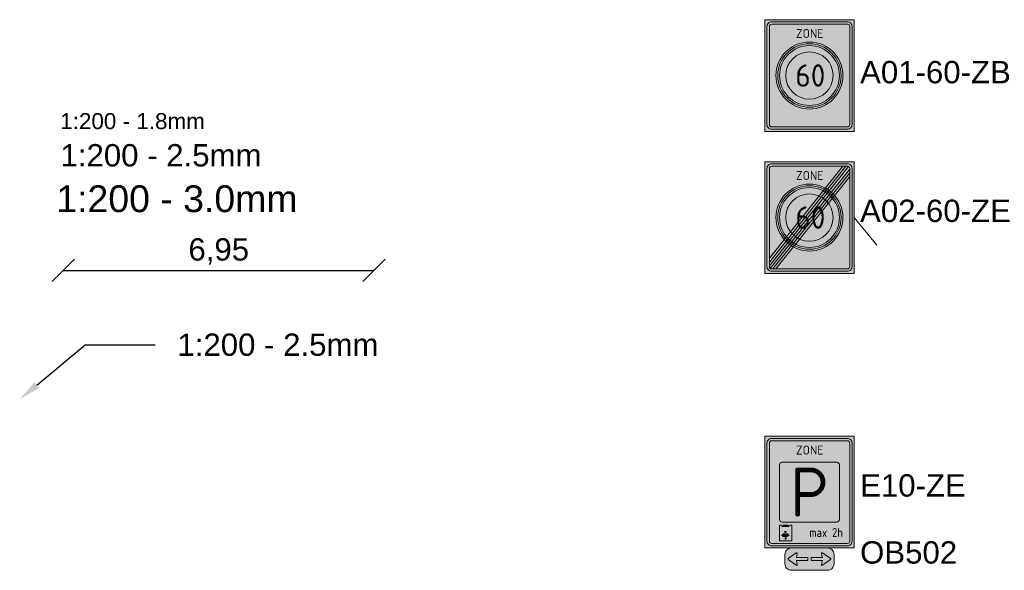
# Model space of a CAD drawing. Header units: metres. Extents: x -5 to 205656, y -9 to 393038.
# Tile 26 of 29: x 205596 to 205618, y 391076 to 391088. Entities that reach past the tile are written whole.
import ezdxf
from ezdxf import colors
from ezdxf.entities.mleader import LeaderData, LeaderLine
from ezdxf.enums import TextEntityAlignment as Align
from ezdxf.math import Vec2, Vec3

# ---------------------------------------------------------------- set-up
doc = ezdxf.new("R2010")
doc.units = ezdxf.units.M
for name, color, linetype, lineweight in [('N-WE-VW-MARKERING_LANGS_STREEP_DOORGETROKKEN_015-G', 255, 'Continuous', 13), ('N-WE-VW-VERKEERSTEKEN_BORD_ONDERBORD-S-200', 7, 'Continuous', 25), ('N-WE-VW-VERKEERSTEKEN_BORD_ZONEBORD-S-200', 7, 'Continuous', 25), ('X-XX-AL-AANKLEDING-M', 7, 'Continuous', 18), ('X-XX-AL-AANKLEDING-T18', 1, 'Continuous', 18), ('X-XX-AL-AANKLEDING-T25', 7, 'Continuous', 25), ('X-XX-AL-AANKLEDING-T30', 2, 'Continuous', 30)]:
    doc.layers.add(name, color=color, linetype=linetype, lineweight=lineweight)
doc.styles.add('NLCS-RVV-M200-T25', font='NLCS-RVV.ttf')
doc.styles.add('NLCS_ISO', font='arial.ttf')
doc.styles.get("Standard").update_dxf_attribs({"font": 'arial.ttf'})
doc.dimstyles.new('NLCS_1-200', dxfattribs={"dimscale": 0.2, "dimtxt": 2.5, "dimasz": 2.5, "dimexe": 1.25, "dimexo": 0.625, "dimtad": 1, "dimzin": 1, "dimtxsty": 'Standard', "dimblk": 'OBLIQUE', "dimcen": 0, "dimse1": 1, "dimse2": 1, "dimadec": 0, "dimazin": 0, "dimtfac": 1, "dimtmove": 0, "dimatfit": 3, "dimfxl": 1, "dimarcsym": 0})

# ---------------------------------------------------------------- blocks, each defined once
blk = doc.blocks.new('_Oblique')
at = {"color": 0, "linetype": 'ByBlock', "lineweight": -2}
blk.add_line((-0.5, -0.5), (0.5, 0.5), dxfattribs=at)
blk = doc.blocks.new('*D19')
at = {"layer": 'X-XX-AL-AANKLEDING-M', "color": 0, "lineweight": -2, "transparency": 16777216}
blk.add_line((205596.815, 391082.76), (205603.77, 391082.76), dxfattribs=at)
at = {"layer": 'X-XX-AL-AANKLEDING-M', "color": 0, "lineweight": -2, "transparency": 16777216, "xscale": 0.5, "yscale": 0.5, "zscale": 0.5, "rotation": 180}
blk.add_blockref('_Oblique', (205596.815, 391082.76), dxfattribs=at)
at = {"layer": 'X-XX-AL-AANKLEDING-M', "color": 0, "lineweight": -2, "transparency": 16777216, "xscale": 0.5, "yscale": 0.5, "zscale": 0.5}
blk.add_blockref('_Oblique', (205603.77, 391082.76), dxfattribs=at)
at = {"layer": 'X-XX-AL-AANKLEDING-M', "color": 0, "transparency": 16777216, "insert": (205600.293, 391083.185), "char_height": 0.5, "attachment_point": 5}
blk.add_mtext('6,95', dxfattribs=at)
blk = doc.blocks.new('N-SVW-VERKEERSTEKEN_BORD_ZONEBORD EINDE_A01_060-SO')
at = {"true_color": 0xffffff}
h = blk.add_hatch(color=7, dxfattribs=at)
h.dxf.hatch_style = 1
h.paths.add_polyline_path([(5, 6.25), (-5, 6.25), (-5, 0), (-4.76, 0), (-4.76, 5.49, -0.414214), (-4.23, 6.01), (4.25, 6.01, -0.414214), (4.77, 5.49), (4.77, 0), (5, 0)])
at = {"true_color": 0x191919}
h = blk.add_hatch(color=250, dxfattribs=at)
h.dxf.hatch_style = 1
h.paths.add_polyline_path([(-4.49, 5.49, -0.414214), (-4.23, 5.75), (4.25, 5.75, -0.414214), (4.51, 5.49), (4.51, 0), (4.77, 0), (4.77, 5.49, 0.414214), (4.25, 6.01), (-4.23, 6.01, 0.414214), (-4.76, 5.49), (-4.76, 0), (-4.49, 0)])
at = {"true_color": 0xffffff}
h = blk.add_hatch(color=7, dxfattribs=at)
h.dxf.hatch_style = 1
h.paths.add_polyline_path([(3.75, 5.75), (-4.23, 5.75, 0.414214), (-4.49, 5.49), (-4.49, 0), (-3.75, 0, -0.568765), (1.79, 3.29)])
at = {"true_color": 0x191919}
h = blk.add_hatch(color=250, dxfattribs=at)
h.dxf.hatch_style = 1
h.paths.add_polyline_path([(-4.49, -4.98), (4.09, 5.75), (3.75, 5.75), (-4.49, -4.56)])
h = blk.add_hatch(color=250, dxfattribs=at)
h.dxf.hatch_style = 1
edge = h.paths.add_edge_path()
edge.add_line((-4.49, -5.4), (4.39, 5.7))
edge.add_arc((4.25, 5.49), 0.262, 0, 55.923, ccw=False)
edge.add_line((4.51, 5.49), (4.51, 5.42))
edge.add_line((4.51, 5.42), (-4.39, -5.7))
edge.add_arc((-4.23, -5.49), 0.263, 180, 232.4876, ccw=False)
edge.add_line((-4.49, -5.49), (-4.49, -5.4))
at = {"true_color": 0xffffff}
h = blk.add_hatch(color=7, dxfattribs=at)
h.dxf.hatch_style = 1
h.paths.add_polyline_path([(4.39, 5.7, 0.149795), (4.25, 5.75), (4.09, 5.75), (2.02, 3.16, -0.017667), (2.24, 3.01)])
at = {"true_color": 0x191919}
h = blk.add_hatch(color=250, dxfattribs=at)
h.dxf.hatch_style = 1
h.paths.add_polyline_path([(-4.1, -5.75), (4.51, 5), (4.51, 4.58), (-3.76, -5.75)])
at = {"true_color": 0xffffff}
h = blk.add_hatch(color=7, dxfattribs=at)
h.dxf.hatch_style = 1
h.paths.add_polyline_path([(4.51, 5), (4.51, 5.42), (2.44, 2.84, -0.017667), (2.64, 2.66)])
h = blk.add_hatch(color=7, dxfattribs=at)
h.dxf.hatch_style = 1
h.paths.add_polyline_path([(4.51, 4.58), (2.82, 2.47, -0.181674), (3.75, 0), (4.51, 0)])
at = {"true_color": 0xafafaf}
h = blk.add_hatch(color=253, dxfattribs=at)
h.dxf.hatch_style = 1
h.paths.add_polyline_path([(-3.75, 0), (-3.55, 0, -1), (3.55, 0), (3.75, 0, 1)])
at = {"true_color": 0xffffff}
h = blk.add_hatch(color=7, dxfattribs=at)
h.dxf.hatch_style = 1
h.paths.add_polyline_path([(-3.55, 0), (-3.35, 0, -1), (3.35, 0), (3.55, 0, 1)])
at = {"true_color": 0xafafaf}
h = blk.add_hatch(color=253, dxfattribs=at)
h.dxf.hatch_style = 1
h.paths.add_polyline_path([(-3.35, 0), (-2.65, 0, -1), (2.65, 0), (3.35, 0, 1)])
at = {"true_color": 0xffffff}
h = blk.add_hatch(color=7, dxfattribs=at)
h.dxf.hatch_style = 1
h.paths.add_polyline_path([(-2.65, 0), (2.65, 0, 1)])
h = blk.add_hatch(color=7, dxfattribs=at)
h.dxf.hatch_style = 1
h.paths.add_polyline_path([(5, 0), (4.77, 0), (4.77, -5.49, -0.414214), (4.25, -6.02), (-4.23, -6.02, -0.414214), (-4.76, -5.49), (-4.76, 0), (-5, 0), (-5, -6.25), (5, -6.25)])
at = {"true_color": 0x191919}
h = blk.add_hatch(color=250, dxfattribs=at)
h.dxf.hatch_style = 1
h.paths.add_polyline_path([(-4.49, 0), (-4.76, 0), (-4.76, -5.49, 0.414214), (-4.23, -6.02), (4.25, -6.02, 0.414214), (4.77, -5.49), (4.77, 0), (4.51, 0), (4.51, -5.49, -0.414214), (4.25, -5.75), (-4.23, -5.75, -0.414214), (-4.49, -5.49)])
at = {"true_color": 0xffffff}
h = blk.add_hatch(color=7, dxfattribs=at)
h.dxf.hatch_style = 1
h.paths.add_polyline_path([(-3.75, 0), (-4.49, 0), (-4.49, -4.56), (-2.82, -2.47, -0.181674)])
h = blk.add_hatch(color=7, dxfattribs=at)
h.dxf.hatch_style = 1
h.paths.add_polyline_path([(4.51, 0), (3.75, 0, -0.568765), (-1.79, -3.29), (-3.76, -5.75), (4.25, -5.75, 0.414214), (4.51, -5.49)])
at = {"true_color": 0xafafaf}
h = blk.add_hatch(color=253, dxfattribs=at)
h.dxf.hatch_style = 1
h.paths.add_polyline_path([(3.75, 0), (3.55, 0, -1), (-3.55, 0), (-3.75, 0, 1)])
at = {"true_color": 0xffffff}
h = blk.add_hatch(color=7, dxfattribs=at)
h.dxf.hatch_style = 1
h.paths.add_polyline_path([(3.55, 0), (3.35, 0, -1), (-3.35, 0), (-3.55, 0, 1)])
at = {"true_color": 0xafafaf}
h = blk.add_hatch(color=253, dxfattribs=at)
h.dxf.hatch_style = 1
h.paths.add_polyline_path([(3.35, 0), (2.65, 0, -1), (-2.65, 0), (-3.35, 0, 1)])
at = {"true_color": 0xffffff}
h = blk.add_hatch(color=7, dxfattribs=at)
h.dxf.hatch_style = 1
h.paths.add_polyline_path([(2.65, 0), (-2.65, 0, 1)])
h = blk.add_hatch(color=7, dxfattribs=at)
h.dxf.hatch_style = 1
h.paths.add_polyline_path([(-2.44, -2.84, -0.017667), (-2.64, -2.66), (-4.49, -4.98), (-4.49, -5.4)])
h = blk.add_hatch(color=7, dxfattribs=at)
h.dxf.hatch_style = 1
h.paths.add_polyline_path([(-2.02, -3.16, -0.017667), (-2.24, -3.01), (-4.39, -5.7, 0.165156), (-4.23, -5.75), (-4.1, -5.75)])
at = {"color": 251, "lineweight": 0, "true_color": 0x4b4b4b}
blk.add_lwpolyline([(-5, 6.25), (5, 6.25), (5, -6.25), (-5, -6.25)], close=True, dxfattribs=at)
at = {"color": 250, "lineweight": 0, "true_color": 0x191919}
for points in [[(-4.23, 6.01), (4.25, 6.01, -0.414214), (4.77, 5.49), (4.77, -5.49, -0.414214), (4.25, -6.02), (-4.23, -6.02, -0.414214), (-4.76, -5.49), (-4.76, 5.49, -0.414214)], [(-4.23, 5.75), (4.25, 5.75, -0.414214), (4.51, 5.49), (4.51, -5.49, -0.414214), (4.25, -5.75), (-4.23, -5.75, -0.414214), (-4.49, -5.49), (-4.49, 5.49, -0.414214)], [(-4.49, -5.4), (4.39, 5.7, -0.248971), (4.51, 5.49), (4.51, 5.42), (-4.39, -5.7, -0.23311), (-4.49, -5.49)]]:
    blk.add_lwpolyline(points, format="xyb", close=True, dxfattribs=at)
for points in [[(-4.49, -4.98), (4.09, 5.75), (3.75, 5.75), (-4.49, -4.56)], [(-4.1, -5.75), (4.51, 5), (4.51, 4.58), (-3.76, -5.75)]]:
    blk.add_lwpolyline(points, close=True, dxfattribs=at)
at = {"color": 253, "lineweight": 0, "true_color": 0xafafaf}
for radius in [3.75, 3.55, 3.35, 2.65]:
    blk.add_circle((0, 0), radius, dxfattribs=at)
at = {"color": 250, "true_color": 0x191919, "style": 'NLCS-RVV-M200-T25'}
blk.add_text('ZONE', height=1, dxfattribs=at).set_placement((0.02, 4.71), align=Align.MIDDLE_CENTER)
at = {"color": 253, "true_color": 0xafafaf, "style": 'NLCS-RVV-M200-T25'}
blk.add_text('60', height=2.5, dxfattribs=at).set_placement((0.1, 0), align=Align.MIDDLE_CENTER)
at = {"color": 250, "true_color": 0x191919, "style": 'NLCS-RVV-M200-T25'}
blk.add_attdef('RVV_ONDERSCHRIFT', text='', height=1, dxfattribs=at).set_placement((0.02, -4.72), align=Align.MIDDLE_CENTER)
blk = doc.blocks.new('N-SVW-VERKEERSTEKEN_BORD_ZONEBORD BEGIN_A01_060-SO')
at = {"true_color": 0xffffff}
h = blk.add_hatch(color=7, dxfattribs=at)
h.dxf.hatch_style = 1
h.paths.add_polyline_path([(5, 6.25), (-5, 6.25), (-5, 0), (-4.76, 0), (-4.76, 5.49, -0.414214), (-4.23, 6.01), (4.25, 6.01, -0.414214), (4.77, 5.49), (4.77, 0), (5, 0)])
at = {"true_color": 0x191919}
h = blk.add_hatch(color=250, dxfattribs=at)
h.dxf.hatch_style = 1
h.paths.add_polyline_path([(-4.49, 5.49, -0.414214), (-4.23, 5.75), (4.25, 5.75, -0.414214), (4.51, 5.49), (4.51, 0), (4.77, 0), (4.77, 5.49, 0.414214), (4.25, 6.01), (-4.23, 6.01, 0.414214), (-4.76, 5.49), (-4.76, 0), (-4.49, 0)])
at = {"true_color": 0xffffff}
h = blk.add_hatch(color=7, dxfattribs=at)
h.dxf.hatch_style = 1
h.paths.add_polyline_path([(4.51, 5.49, 0.414214), (4.25, 5.75), (-4.23, 5.75, 0.414214), (-4.49, 5.49), (-4.49, 0), (-3.75, 0, -1), (3.75, 0), (4.51, 0)])
at = {"true_color": 0xff0000}
h = blk.add_hatch(color=1, dxfattribs=at)
h.dxf.hatch_style = 1
h.paths.add_polyline_path([(-3.75, 0), (-3.55, 0, -1), (3.55, 0), (3.75, 0, 1)])
at = {"true_color": 0xffffff}
h = blk.add_hatch(color=7, dxfattribs=at)
h.dxf.hatch_style = 1
h.paths.add_polyline_path([(-3.55, 0), (-3.35, 0, -1), (3.35, 0), (3.55, 0, 1)])
at = {"true_color": 0xff0000}
h = blk.add_hatch(color=1, dxfattribs=at)
h.dxf.hatch_style = 1
h.paths.add_polyline_path([(-3.35, 0), (-2.65, 0, -1), (2.65, 0), (3.35, 0, 1)])
at = {"true_color": 0xffffff}
h = blk.add_hatch(color=7, dxfattribs=at)
h.dxf.hatch_style = 1
h.paths.add_polyline_path([(-2.65, 0), (2.65, 0, 1)])
h = blk.add_hatch(color=7, dxfattribs=at)
h.dxf.hatch_style = 1
h.paths.add_polyline_path([(5, 0), (4.77, 0), (4.77, -5.49, -0.414214), (4.25, -6.02), (-4.23, -6.02, -0.414214), (-4.76, -5.49), (-4.76, 0), (-5, 0), (-5, -6.25), (5, -6.25)])
at = {"true_color": 0x191919}
h = blk.add_hatch(color=250, dxfattribs=at)
h.dxf.hatch_style = 1
h.paths.add_polyline_path([(-4.49, 0), (-4.76, 0), (-4.76, -5.49, 0.414214), (-4.23, -6.02), (4.25, -6.02, 0.414214), (4.77, -5.49), (4.77, 0), (4.51, 0), (4.51, -5.49, -0.414214), (4.25, -5.75), (-4.23, -5.75, -0.414214), (-4.49, -5.49)])
at = {"true_color": 0xffffff}
h = blk.add_hatch(color=7, dxfattribs=at)
h.dxf.hatch_style = 1
h.paths.add_polyline_path([(-3.75, 0), (-4.49, 0), (-4.49, -5.49, 0.414214), (-4.23, -5.75), (4.25, -5.75, 0.414214), (4.51, -5.49), (4.51, 0), (3.75, 0, -1)])
at = {"true_color": 0xff0000}
h = blk.add_hatch(color=1, dxfattribs=at)
h.dxf.hatch_style = 1
h.paths.add_polyline_path([(3.75, 0), (3.55, 0, -1), (-3.55, 0), (-3.75, 0, 1)])
at = {"true_color": 0xffffff}
h = blk.add_hatch(color=7, dxfattribs=at)
h.dxf.hatch_style = 1
h.paths.add_polyline_path([(3.55, 0), (3.35, 0, -1), (-3.35, 0), (-3.55, 0, 1)])
at = {"true_color": 0xff0000}
h = blk.add_hatch(color=1, dxfattribs=at)
h.dxf.hatch_style = 1
h.paths.add_polyline_path([(3.35, 0), (2.65, 0, -1), (-2.65, 0), (-3.35, 0, 1)])
at = {"true_color": 0xffffff}
h = blk.add_hatch(color=7, dxfattribs=at)
h.dxf.hatch_style = 1
h.paths.add_polyline_path([(2.65, 0), (-2.65, 0, 1)])
at = {"color": 251, "lineweight": 0, "true_color": 0x4b4b4b}
blk.add_lwpolyline([(-5, 6.25), (5, 6.25), (5, -6.25), (-5, -6.25)], close=True, dxfattribs=at)
at = {"color": 250, "lineweight": 0, "true_color": 0x191919}
for points in [[(-4.23, 6.01), (4.25, 6.01, -0.414214), (4.77, 5.49), (4.77, -5.49, -0.414214), (4.25, -6.02), (-4.23, -6.02, -0.414214), (-4.76, -5.49), (-4.76, 5.49, -0.414214)], [(-4.23, 5.75), (4.25, 5.75, -0.414214), (4.51, 5.49), (4.51, -5.49, -0.414214), (4.25, -5.75), (-4.23, -5.75, -0.414214), (-4.49, -5.49), (-4.49, 5.49, -0.414214)]]:
    blk.add_lwpolyline(points, format="xyb", close=True, dxfattribs=at)
at = {"color": 1, "lineweight": 0, "true_color": 0xff0000}
blk.add_circle((0, 0), 3.75, dxfattribs=at)
at = {"color": 7, "lineweight": 0, "true_color": 0xffffff}
for radius in [3.55, 3.35, 2.65]:
    blk.add_circle((0, 0), radius, dxfattribs=at)
at = {"color": 250, "true_color": 0x191919, "style": 'NLCS-RVV-M200-T25'}
for s, height, p in [('ZONE', 1, (0.02, 4.71)), ('60', 2.5, (0.1, 0))]:
    blk.add_text(s, height=height, dxfattribs=at).set_placement(p, align=Align.MIDDLE_CENTER)
blk.add_attdef('RVV_ONDERSCHRIFT', text='', height=1, dxfattribs=at).set_placement((0.02, -4.72), align=Align.MIDDLE_CENTER)
blk = doc.blocks.new('N-SVW-VERKEERSTEKEN_BORD_ZONEBORD BEGIN_E10-SO')
at = {"true_color": 0xffffff}
h = blk.add_hatch(color=7, dxfattribs=at)
h.dxf.hatch_style = 1
h.paths.add_polyline_path([(5, 6.25), (-5, 6.25), (-5, 0), (-4.76, 0), (-4.76, 5.49, -0.414214), (-4.23, 6.01), (4.25, 6.01, -0.414214), (4.77, 5.49), (4.77, 0), (5, 0)])
at = {"true_color": 0x191919}
h = blk.add_hatch(color=250, dxfattribs=at)
h.dxf.hatch_style = 1
h.paths.add_polyline_path([(-4.49, 5.49, -0.414214), (-4.23, 5.75), (4.25, 5.75, -0.414214), (4.51, 5.49), (4.51, 0), (4.77, 0), (4.77, 5.49, 0.414214), (4.25, 6.01), (-4.23, 6.01, 0.414214), (-4.76, 5.49), (-4.76, 0), (-4.49, 0)])
at = {"true_color": 0xffffff}
h = blk.add_hatch(color=7, dxfattribs=at)
h.dxf.hatch_style = 1
h.paths.add_polyline_path([(-3.35, 3.05, -0.414214), (-3.05, 3.35), (3.05, 3.35, -0.414214), (3.35, 3.05), (3.35, 0), (4.51, 0), (4.51, 5.49, 0.414214), (4.25, 5.75), (-4.23, 5.75, 0.414214), (-4.49, 5.49), (-4.49, 0), (-3.35, 0)])
at = {"true_color": 0x007dc8}
h = blk.add_hatch(color=152, dxfattribs=at)
h.dxf.hatch_style = 1
edge = h.paths.add_edge_path()
edge.add_line((-3.05, -3.35), (3.05, -3.35))
edge.add_arc((3.05, -3.05), 0.3, 270, 360)
edge.add_line((3.35, -3.05), (3.35, 3.05))
edge.add_arc((3.05, 3.05), 0.3, 0, 90)
edge.add_line((3.05, 3.35), (-3.05, 3.35))
edge.add_arc((-3.05, 3.05), 0.3, 90, 180)
edge.add_line((-3.35, 3.05), (-3.35, -3.05))
edge.add_arc((-3.05, -3.05), 0.3, 180, 270)
at = {"true_color": 0xffffff}
h = blk.add_hatch(color=7, dxfattribs=at)
h.dxf.hatch_style = 1
h.paths.add_polyline_path([(5, 0), (4.77, 0), (4.77, -5.49, -0.414214), (4.25, -6.02), (-4.23, -6.02, -0.414214), (-4.76, -5.49), (-4.76, 0), (-5, 0), (-5, -6.25), (5, -6.25)])
at = {"true_color": 0x191919}
h = blk.add_hatch(color=250, dxfattribs=at)
h.dxf.hatch_style = 1
h.paths.add_polyline_path([(-4.49, 0), (-4.76, 0), (-4.76, -5.49, 0.414214), (-4.23, -6.02), (4.25, -6.02, 0.414214), (4.77, -5.49), (4.77, 0), (4.51, 0), (4.51, -5.49, -0.414214), (4.25, -5.75), (-4.23, -5.75, -0.414214), (-4.49, -5.49)])
at = {"true_color": 0xffffff}
h = blk.add_hatch(color=7, dxfattribs=at)
h.dxf.hatch_style = 1
h.paths.add_polyline_path([(-3.35, 0), (-4.49, 0), (-4.49, -5.49, 0.414214), (-4.23, -5.75), (-1.25, -5.75), (-1.99, -5.46), (-3.35, -5.46), (-3.35, -3.7), (-3.16, -3.7), (-3.08, -3.83, -0.185898), (-2.69, -3.67), (0, -3.35), (-3.05, -3.35, -0.414214), (-3.35, -3.05)])
h = blk.add_hatch(color=7, dxfattribs=at)
h.dxf.hatch_style = 1
h.paths.add_polyline_path([(4.51, 0), (3.35, 0), (3.35, -3.05, -0.414214), (3.05, -3.35), (0, -3.35), (-2.69, -3.67, -0.185898), (-2.29, -3.83), (-2.19, -3.7), (-1.99, -3.7), (-1.99, -5.46), (-1.25, -5.75), (4.25, -5.75, 0.414214), (4.51, -5.49)])
at = {"true_color": 0x007dc8}
h = blk.add_hatch(color=152, dxfattribs=at)
h.dxf.hatch_style = 1
h.paths.add_polyline_path([(-2.71, -5.11), (-2.69, -5, -0.191228), (-3.09, -4.84), (-2.88, -4.64, 0.258492), (-2.69, -4.75), (-2.68, -4.58), (-2.78, -4.39), (-2.69, -4.39), (-2.69, -3.84), (-3.04, -3.84, -0.169917), (-2.69, -3.72), (-2.69, -3.67, 0.185898), (-3.08, -3.83), (-3.16, -3.7), (-3.35, -3.7), (-3.35, -5.46), (-1.99, -5.46), (-2.69, -5.28), (-2.71, -5.28)])
h.paths.add_polyline_path([(-2.66, -5.13), (-2.69, -5.13), (-2.69, -5.18), (-2.66, -5.18, 1)], flags=16)
at = {"true_color": 0xffffff}
h = blk.add_hatch(color=7, dxfattribs=at)
h.dxf.hatch_style = 1
h.paths.add_polyline_path([(-3.04, -3.84), (-2.34, -3.84, 0.349937)])
h = blk.add_hatch(color=7, dxfattribs=at)
h.dxf.hatch_style = 1
h.paths.add_polyline_path([(-2.59, -4.39), (-2.78, -4.39), (-2.68, -4.58)])
at = {"true_color": 0x007dc8}
h = blk.add_hatch(color=152, dxfattribs=at)
h.dxf.hatch_style = 1
h.paths.add_polyline_path([(-1.99, -3.7), (-2.19, -3.7), (-2.29, -3.83, 0.185898), (-2.69, -3.67), (-2.69, -3.72, -0.169917), (-2.34, -3.84), (-2.69, -3.84), (-2.69, -4.39), (-2.59, -4.39), (-2.68, -4.58), (-2.69, -4.75, 0.258492), (-2.5, -4.64), (-2.29, -4.84, -0.191228), (-2.69, -5), (-2.71, -5.11), (-2.66, -5.11, -1), (-2.66, -5.21), (-2.69, -5.21), (-2.69, -5.28), (-1.99, -5.46)], flags=17)
h.paths.add_polyline_path([(-2.66, -5.13), (-2.69, -5.13), (-2.69, -5.18), (-2.66, -5.18, 1)], flags=16)
at = {"true_color": 0xffffff}
h = blk.add_hatch(color=7, dxfattribs=at)
h.dxf.hatch_style = 1
h.paths.add_polyline_path([(-2.29, -4.84), (-2.5, -4.64, -0.554001), (-2.88, -4.64), (-3.09, -4.84, 0.396972)])
h = blk.add_hatch(color=7, dxfattribs=at)
h.dxf.hatch_style = 1
h.paths.add_polyline_path([(-2.66, -5.11), (-2.71, -5.11), (-2.71, -5.28), (-2.69, -5.28), (-2.69, -5.21), (-2.66, -5.21, 1)])
h.paths.add_polyline_path([(-2.69, -5.18), (-2.69, -5.13), (-2.66, -5.13, -1), (-2.66, -5.18)], flags=16)
at = {"color": 251, "lineweight": 0, "true_color": 0x4b4b4b}
blk.add_lwpolyline([(-5, 6.25), (5, 6.25), (5, -6.25), (-5, -6.25)], close=True, dxfattribs=at)
at = {"color": 250, "lineweight": 0, "true_color": 0x191919}
for points in [[(-4.23, 6.01), (4.25, 6.01, -0.414214), (4.77, 5.49), (4.77, -5.49, -0.414214), (4.25, -6.02), (-4.23, -6.02, -0.414214), (-4.76, -5.49), (-4.76, 5.49, -0.414214)], [(-4.23, 5.75), (4.25, 5.75, -0.414214), (4.51, 5.49), (4.51, -5.49, -0.414214), (4.25, -5.75), (-4.23, -5.75, -0.414214), (-4.49, -5.49), (-4.49, 5.49, -0.414214)]]:
    blk.add_lwpolyline(points, format="xyb", close=True, dxfattribs=at)
at = {"color": 7, "lineweight": 0, "true_color": 0xffffff}
for points in [[(-3.05, -3.35), (3.05, -3.35, 0.414214), (3.35, -3.05), (3.35, 3.05, 0.414214), (3.05, 3.35), (-3.05, 3.35, 0.414214), (-3.35, 3.05), (-3.35, -3.05, 0.414214)], [(-3.35, -5.46), (-1.99, -5.46), (-1.99, -3.7), (-2.19, -3.7), (-2.29, -3.83, 0.385104), (-3.08, -3.83), (-3.16, -3.7), (-3.35, -3.7)], [(-3.04, -3.84), (-2.34, -3.84, 0.349937), (-3.04, -3.84)], [(-2.5, -4.64), (-2.29, -4.84, -0.396972), (-3.09, -4.84), (-2.88, -4.64, 0.554001), (-2.5, -4.64)], [(-2.71, -5.28), (-2.71, -5.11), (-2.66, -5.11, -1), (-2.66, -5.21), (-2.69, -5.21), (-2.69, -5.28)], [(-2.69, -5.18), (-2.69, -5.13), (-2.66, -5.13, -1), (-2.66, -5.18), (-2.69, -5.18)]]:
    blk.add_lwpolyline(points, format="xyb", close=True, dxfattribs=at)
blk.add_lwpolyline([(-2.59, -4.39), (-2.78, -4.39), (-2.68, -4.58)], close=True, dxfattribs=at)
at = {"color": 250, "true_color": 0x191919, "style": 'NLCS-RVV-M200-T25'}
blk.add_text('ZONE', height=1, dxfattribs=at).set_placement((0.02, 4.71), align=Align.MIDDLE_CENTER)
at = {"color": 7, "true_color": 0xffffff, "style": 'NLCS-RVV-M200-T25'}
blk.add_text('P', height=5.5, dxfattribs=at).set_placement((0, 0), align=Align.MIDDLE_CENTER)
at = {"color": 250, "true_color": 0x191919, "style": 'NLCS-RVV-M200-T25', "width": 0.9}
blk.add_attdef('RVV_ONDERSCHRIFT_E10_E11', text='', height=1, dxfattribs=at).set_placement((3.75, -5.02), align=Align.RIGHT)
blk = doc.blocks.new('N-SVW-VERKEERSTEKEN_BORD_ONDERBORD_OB502-SO')
at = {"true_color": 0xffffff}
h = blk.add_hatch(color=7, dxfattribs=at)
h.dxf.hatch_style = 1
edge = h.paths.add_edge_path()
edge.add_line((-2.75, 0.52), (-2.75, -0.52))
edge.add_arc((-2.02, -0.52), 0.726, 180, 270)
edge.add_line((-2.02, -1.25), (2.02, -1.25))
edge.add_arc((2.02, -0.52), 0.726, 270, 360)
edge.add_line((2.75, -0.52), (2.75, 0.52))
edge.add_arc((2.02, 0.52), 0.726, 360, 450)
edge.add_line((2.02, 1.25), (-2.02, 1.25))
edge.add_arc((-2.02, 0.52), 0.726, 450, 540)
at = {"true_color": 0x191919}
h = blk.add_hatch(color=250, dxfattribs=at)
h.dxf.hatch_style = 1
edge = h.paths.add_edge_path()
edge.add_arc((-2.33, 0), 0.0706, 484.6849, 595.4489)
edge.add_line((-2.37, -0.06), (-1.47, -0.68))
edge.add_arc((-1.43, -0.63), 0.069, 235.382, 376.9804)
edge.add_line((-1.36, -0.61), (-1.46, -0.17))
edge.add_line((-1.46, -0.17), (-0.19, -0.17))
edge.add_line((-0.19, -0.17), (-0.19, 0.17))
edge.add_line((-0.19, 0.17), (-1.46, 0.17))
edge.add_line((-1.46, 0.17), (-1.36, 0.61))
edge.add_arc((-1.43, 0.62), 0.0707, 346.7945, 480.8476)
edge.add_line((-1.47, 0.69), (-2.37, 0.06))
h = blk.add_hatch(color=250, dxfattribs=at)
h.dxf.hatch_style = 1
edge = h.paths.add_edge_path()
edge.add_arc((2.33, 0), 0.0706, -55.4489, 55.3151, ccw=False)
edge.add_line((2.37, -0.06), (1.47, -0.68))
edge.add_arc((1.43, -0.63), 0.069, 163.0196, 304.618, ccw=False)
edge.add_line((1.36, -0.61), (1.46, -0.17))
edge.add_line((1.46, -0.17), (0.19, -0.17))
edge.add_line((0.19, -0.17), (0.19, 0.17))
edge.add_line((0.19, 0.17), (1.46, 0.17))
edge.add_line((1.46, 0.17), (1.36, 0.61))
edge.add_arc((1.43, 0.62), 0.0707, 59.1524, 193.2055, ccw=False)
edge.add_line((1.47, 0.69), (2.37, 0.06))
at = {"color": 250, "lineweight": 0, "true_color": 0x191919}
for points in [[(-2.75, 0.52), (-2.75, -0.52, 0.414214), (-2.02, -1.25), (2.02, -1.25, 0.414214), (2.75, -0.52), (2.75, 0.52, 0.414214), (2.02, 1.25), (-2.02, 1.25, 0.414214)], [(-0.19, 0.17), (-1.46, 0.17), (-1.36, 0.61, 0.662219), (-1.47, 0.69), (-2.37, 0.06, 0.524067), (-2.37, -0.06), (-1.47, -0.68, 0.710653), (-1.36, -0.61), (-1.46, -0.17), (-0.19, -0.17)], [(0.19, 0.17), (1.46, 0.17), (1.36, 0.61, -0.662219), (1.47, 0.69), (2.37, 0.06, -0.524067), (2.37, -0.06), (1.47, -0.68, -0.710653), (1.36, -0.61), (1.46, -0.17), (0.19, -0.17)]]:
    blk.add_lwpolyline(points, format="xyb", close=True, dxfattribs=at)

msp = doc.modelspace()

# ---------------------------------------------------------------- linework, layer by layer
at = {"layer": 'N-WE-VW-MARKERING_LANGS_STREEP_DOORGETROKKEN_015-G'}
msp.add_lwpolyline([(205614.525, 391083.945), (205615.037, 391083.323)], dxfattribs=at)

# ---------------------------------------------------------------- block references
at = {"layer": 'N-WE-VW-VERKEERSTEKEN_BORD_ONDERBORD-S-200', "xscale": 0.2000000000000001, "yscale": 0.2000000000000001, "zscale": 0.2000000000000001}
msp.add_blockref('N-SVW-VERKEERSTEKEN_BORD_ONDERBORD_OB502-SO', (205613.525, 391076.296), dxfattribs=at)
at = {"layer": 'N-WE-VW-VERKEERSTEKEN_BORD_ZONEBORD-S-200', "xscale": 0.2, "yscale": 0.2, "zscale": 0.2}
for name, p in [('N-SVW-VERKEERSTEKEN_BORD_ZONEBORD BEGIN_A01_060-SO', (205613.525, 391087.125)), ('N-SVW-VERKEERSTEKEN_BORD_ZONEBORD EINDE_A01_060-SO', (205613.525, 391083.945))]:
    msp.add_blockref(name, p, dxfattribs=at)
at = {"layer": 'N-WE-VW-VERKEERSTEKEN_BORD_ZONEBORD-S-200', "xscale": 0.2000000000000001, "yscale": 0.2000000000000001, "zscale": 0.2000000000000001}
msp.add_blockref('N-SVW-VERKEERSTEKEN_BORD_ZONEBORD BEGIN_E10-SO', (205613.525, 391077.796), dxfattribs=at).add_auto_attribs({'RVV_ONDERSCHRIFT_E10_E11': 'max 2h'})

# ---------------------------------------------------------------- texts
at = {"layer": 'X-XX-AL-AANKLEDING-T18', "style": 'NLCS_ISO'}
msp.add_text('1:200 - 1.8mm', height=0.36, dxfattribs=at).set_placement((205596.741, 391085.924))
at = {"layer": 'X-XX-AL-AANKLEDING-T25', "style": 'NLCS_ISO'}
for s, p in [('A01-60-ZB', (205614.659, 391086.951)), ('1:200 - 2.5mm', (205596.748, 391085.089)), ('A02-60-ZE', (205614.659, 391083.845)), ('E10-ZE', (205614.659, 391077.696)), ('OB502', (205614.659, 391076.196))]:
    msp.add_text(s, height=0.5, dxfattribs=at).set_placement(p)
at = {"layer": 'X-XX-AL-AANKLEDING-T30', "style": 'NLCS_ISO'}
msp.add_text('1:200 - 3.0mm', height=0.6, dxfattribs=at).set_placement((205596.654, 391084.066))

# ---------------------------------------------------------------- dimensions: what is measured, and where the dimension line sits
at = {"layer": 'X-XX-AL-AANKLEDING-M'}
dim = msp.add_aligned_dim(p1=(205596.8153, 391081.8227), p2=(205603.7699, 391081.8227), distance=0.9371, dimstyle='NLCS_1-200', override={"dimzin": 0}, dxfattribs=at)
dim.commit()
dim.dimension.update_dxf_attribs({"geometry": '*D19', "text_midpoint": (205600.2926, 391083.1852)})

# ---------------------------------------------------------------- leaders
at = {"layer": 'X-XX-AL-AANKLEDING-T25'}
ml = msp.add_multileader_mtext('Standard', dxfattribs=at)
ml.set_content('1:200 - 2.5mm', color=256, style='NLCS_ISO')
ml.set_leader_properties()
ml.build(insert=Vec2(0, 0))
ml.multileader.update_dxf_attribs({"arrow_head_size": 0.5})
ctx = ml.context
ctx.base_point, ctx.char_height, ctx.arrow_head_size, ctx.landing_gap_size, ctx.plane_origin = Vec3(205598.867, 391081.094), 0.5, 0.5, 0.5, Vec3(205584.836, 391070.617)
notes = []
notes.append((ctx, [(0, (1, 1, 0), (205597.304, 391081.094), (1, 0), 1.562, [(0, [(205595.834, 391079.874)], 0, [])])]))
ctx.mtext.insert, ctx.mtext.flow_direction = Vec3(205599.367, 391081.348), 5
for ctx, leaders in notes:
    for number, flags, end, landing, length, lines in leaders:
        leader = LeaderData()
        leader.index, (leader.has_last_leader_line, leader.has_dogleg_vector, leader.attachment_direction) = number, flags
        leader.last_leader_point, leader.dogleg_vector, leader.dogleg_length = Vec3(end), Vec3(landing), length
        for number, points, colour, breaks in lines:
            line = LeaderLine()
            line.index, line.vertices, line.color, line.breaks = number, Vec3.list(points), colors.encode_raw_color(colour), breaks
            leader.lines.append(line)
        ctx.leaders.append(leader)

doc.saveas('drawing.dxf')
